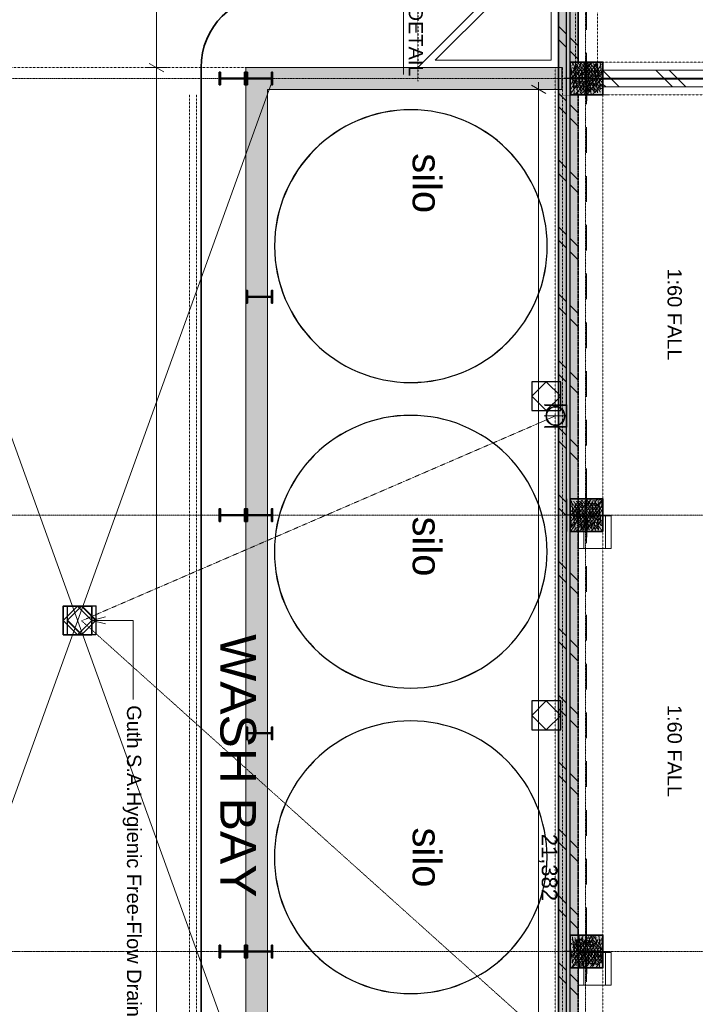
# Model space of a CAD drawing. Header units: millimetres. Extents: x 717341 to 1268805, y 442333 to 701713.
# Tile 24 of 81: x 854799 to 864088, y 596290 to 609823. Entities that reach past the tile are written whole.
import ezdxf

# ---------------------------------------------------------------- set-up
doc = ezdxf.new("R2010")
doc.units = ezdxf.units.MM
doc.linetypes.add('PDF_IMPORT', pattern=[1, 0.8, -0.2])
doc.layers.add('PDF2_Geometry', color=7, linetype='Continuous')
doc.layers.add('PDF2_Text', color=7, linetype='Continuous')
doc.layers.add('PDF2_Solid Fills', color=7, linetype='Continuous', true_color=0xffffff)
doc.styles.add('PDF Arial', font='arial.ttf')

msp = doc.modelspace()

# ---------------------------------------------------------------- hatches: boundary and pattern name
at = {"layer": 'PDF2_Solid Fills', "transparency": 33554559}
for points in [[(862316, 609240), (862206, 609240), (862206, 611100), (862316, 611100)], [(862366, 609240), (862316, 609240), (862316, 611100), (862366, 611100)], [(862476, 609240), (862366, 609240), (862366, 611100), (862476, 611100)], [(857906, 609165), (858206, 608865), (858206, 572929), (857906, 572629)], [(862251, 609165), (862251, 608865), (858206, 608865), (857906, 609165)], [(862316, 608789), (862206, 608789), (862206, 609240), (862316, 609240)], [(862366, 608789), (862316, 608789), (862316, 609240), (862366, 609240)], [(862366, 608789), (862366, 609240), (862816, 609240), (862816, 608789)], [(857543, 608928), (857543, 609101), (857559, 609101), (857559, 609019), (857891, 609019), (857891, 609101), (857906, 609101), (857906, 608928), (857891, 608928), (857891, 609010), (857559, 609010), (857559, 608928)], [(857914, 608928), (857914, 609101), (857930, 609101), (857930, 609019), (858262, 609019), (858262, 609101), (858277, 609101), (858277, 608928), (858262, 608928), (858262, 609010), (857930, 609010), (857930, 608928)], [(862316, 608784), (862206, 608784), (862206, 608789), (862316, 608789)], [(862316, 603239), (862206, 603239), (862206, 608784), (862316, 608784)], [(862366, 608784), (862316, 608784), (862316, 608789), (862366, 608789)], [(862366, 603239), (862316, 603239), (862316, 608784), (862366, 608784)], [(862476, 608784), (862366, 608784), (862366, 608789), (862476, 608789)], [(862476, 603239), (862366, 603239), (862366, 608784), (862476, 608784)], [(857914, 605928), (857914, 606101), (857930, 606101), (857930, 606019), (858262, 606019), (858262, 606101), (858277, 606101), (858277, 605928), (858262, 605928), (858262, 606010), (857930, 606010), (857930, 605928)], [(862316, 602789), (862206, 602789), (862206, 603239), (862316, 603239)], [(862366, 602789), (862316, 602789), (862316, 603239), (862366, 603239)], [(862366, 602789), (862366, 603239), (862816, 603239), (862816, 602789)], [(857543, 602928), (857543, 603101), (857559, 603101), (857559, 603019), (857891, 603019), (857891, 603101), (857906, 603101), (857906, 602928), (857891, 602928), (857891, 603010), (857559, 603010), (857559, 602928)], [(857914, 602928), (857914, 603101), (857930, 603101), (857930, 603019), (858262, 603019), (858262, 603101), (858277, 603101), (858277, 602928), (858262, 602928), (858262, 603010), (857930, 603010), (857930, 602928)], [(862316, 597239), (862206, 597239), (862206, 602789), (862316, 602789)], [(862366, 597239), (862316, 597239), (862316, 602789), (862366, 602789)], [(862476, 597239), (862366, 597239), (862366, 602789), (862476, 602789)], [(857914, 599928), (857914, 600101), (857930, 600101), (857930, 600019), (858262, 600019), (858262, 600101), (858277, 600101), (858277, 599928), (858262, 599928), (858262, 600010), (857930, 600010), (857930, 599928)], [(862316, 596789), (862206, 596789), (862206, 597239), (862316, 597239)], [(862366, 596789), (862316, 596789), (862316, 597239), (862366, 597239)], [(862366, 596789), (862366, 597239), (862816, 597239), (862816, 596789)], [(857543, 596928), (857543, 597101), (857559, 597101), (857559, 597019), (857891, 597019), (857891, 597101), (857906, 597101), (857906, 596928), (857891, 596928), (857891, 597010), (857559, 597010), (857559, 596928)], [(857914, 596928), (857914, 597101), (857930, 597101), (857930, 597019), (858262, 597019), (858262, 597101), (858277, 597101), (858277, 596928), (858262, 596928), (858262, 597010), (857930, 597010), (857930, 596928)], [(862316, 591239), (862206, 591239), (862206, 596789), (862316, 596789)], [(862366, 591239), (862316, 591239), (862316, 596789), (862366, 596789)], [(862476, 591239), (862366, 591239), (862366, 596789), (862476, 596789)]]:
    msp.add_hatch(color=256, dxfattribs=at).paths.add_polyline_path(points)

# ---------------------------------------------------------------- linework, layer by layer
at = {"layer": 'PDF2_Geometry', "linetype": 'PDF_IMPORT', "lineweight": 15, "ltscale": 0.157481}
for points in [[(862576, 626168), (862576, 568200)], [(975290, 609015), (851016, 609015)], [(975343, 603015), (851016, 603015)], [(975343, 597014), (851016, 597014)]]:
    msp.add_lwpolyline(points, dxfattribs=at)
at = {"layer": 'PDF2_Geometry', "linetype": 'PDF_IMPORT', "lineweight": 30, "ltscale": 0.044449}
msp.add_lwpolyline([(873291, 623335), (860271, 623335), (860271, 608979)], dxfattribs=at)
at = {"layer": 'PDF2_Geometry', "lineweight": 18}
for points in [[(856680, 623191), (856680, 623093), (856680, 621015), (856680, 609165), (856680, 572629), (856680, 572531)], [(856530, 609165), (856830, 609165)], [(856780, 609107), (856580, 609222)], [(862615, 609240), (862615, 608789), (862897, 608789)], [(862311, 608834), (862311, 609117)], [(862366, 609015), (862816, 609015)], [(862741, 609015), (862441, 609015)], [(861784, 608865), (862084, 608865)], [(862034, 608807), (861834, 608922)], [(861934, 608962), (861934, 608865), (861934, 587482), (861934, 587332), (861934, 576499), (861934, 576389), (861934, 572899), (861934, 572629), (861934, 572531)]]:
    msp.add_lwpolyline(points, dxfattribs=at)
at = {"layer": 'PDF2_Geometry', "linetype": 'PDF_IMPORT', "lineweight": 18, "ltscale": 0.044449}
for points in [[(862741, 609015), (862741, 617852)], [(862441, 609015), (862441, 617694)], [(874592, 609240), (862615, 609240)], [(862366, 609015), (862366, 573296)], [(862816, 609015), (862816, 587619)], [(862311, 585071), (862311, 608834)], [(862897, 608789), (872346, 608789), (872346, 606007)], [(854342, 597014), (858306, 597014)]]:
    msp.add_lwpolyline(points, dxfattribs=at)
at = {"layer": 'PDF2_Geometry', "lineweight": 9}
for points in [[(860078, 609069), (860078, 611999), (860078, 612304), (860255, 615846)], [(862591, 609685), (862591, 610038)], [(862591, 609544), (862591, 609544)], [(862591, 608662), (862591, 609015), (862591, 609367)], [(862370, 609166), (862370, 609166)], [(862385, 609199), (862385, 609199)], [(862399, 609158), (862399, 609158)], [(862402, 609225), (862402, 609225)], [(862414, 609214), (862414, 609214)], [(862448, 609168), (862456, 609170)], [(862449, 609168), (862449, 609176), (862457, 609170)], [(862494, 609178), (862490, 609172), (862497, 609169)], [(862494, 609178), (862497, 609169)], [(862518, 609239), (862518, 609239)], [(862544, 609240), (862544, 609239), (862547, 609240)], [(862545, 609194), (862544, 609186)], [(862544, 609186), (862552, 609188)], [(862545, 609193), (862552, 609187)], [(862586, 609147), (862582, 609141), (862590, 609138)], [(862586, 609147), (862589, 609138)], [(862639, 609204), (862647, 609205)], [(862640, 609204), (862640, 609211), (862648, 609205)], [(862729, 609192), (862725, 609186), (862733, 609183)], [(862735, 609132), (862727, 609130), (862728, 609138), (862735, 609131)], [(862729, 609220), (862729, 609220)], [(862729, 609192), (862733, 609183)], [(862736, 609229), (862735, 609221)], [(862735, 609221), (862743, 609223)], [(862736, 609229), (862743, 609223)], [(862771, 609218), (862771, 609218)], [(862780, 609153), (862780, 609153)], [(862816, 609138), (862813, 609137), (862814, 609149), (862816, 609147)], [(862814, 609216), (862814, 609216)], [(862380, 609098), (862390, 609088), (862378, 609087)], [(862380, 609098), (862378, 609087)], [(862382, 609131), (862382, 609131)], [(862391, 609027), (862395, 609018), (862387, 609020), (862392, 609027)], [(862446, 609094), (862438, 609096), (862443, 609102), (862446, 609093)], [(862441, 609085), (862440, 609077)], [(862440, 609077), (862448, 609079)], [(862441, 609085), (862449, 609079)], [(862525, 609115), (862535, 609105), (862523, 609104), (862525, 609115)], [(862536, 609005), (862528, 609004), (862529, 609011), (862536, 609005)], [(862536, 609095), (862537, 609102), (862544, 609096)], [(862536, 609095), (862544, 609096)], [(863197, 609015), (862968, 609015), (862615, 609015)], [(862624, 609021), (862624, 609029), (862632, 609023)], [(862624, 609022), (862631, 609023)], [(862631, 609113), (862639, 609114)], [(862632, 609120), (862640, 609114)], [(862632, 609120), (862632, 609112)], [(862682, 609108), (862674, 609110), (862678, 609116), (862682, 609107)], [(862723, 609001), (862715, 609003), (862719, 609010), (862722, 609001)], [(862727, 609041), (862719, 609039), (862720, 609047), (862727, 609040)], [(862816, 609057), (862815, 609057), (862815, 609064), (862816, 609063)], [(862816, 609123), (862920, 609020)], [(862930, 609010), (863040, 608900)], [(863338, 609015), (863338, 609015)], [(863867, 609015), (863514, 609015)], [(863545, 609130), (863655, 609020)], [(863665, 609010), (863775, 608900)], [(863729, 609130), (863839, 609020)], [(863849, 609010), (863959, 608900)], [(864008, 609015), (864008, 609015)], [(862366, 608956), (862369, 608953), (862366, 608952)], [(862369, 608892), (862369, 608892)], [(862384, 608973), (862384, 608973)], [(862392, 608909), (862392, 608909)], [(862432, 608897), (862424, 608895), (862425, 608903), (862432, 608896)], [(862436, 608911), (862428, 608914), (862432, 608920), (862436, 608911)], [(862433, 608994), (862432, 608986)], [(862432, 608986), (862440, 608988)], [(862433, 608994), (862440, 608988)], [(862434, 608907), (862434, 608907)], [(862487, 608987), (862480, 608989), (862484, 608996), (862487, 608987)], [(862504, 608980), (862502, 608968), (862514, 608970)], [(862504, 608979), (862514, 608970)], [(862521, 608920), (862520, 608913)], [(862520, 608913), (862528, 608914)], [(862521, 608920), (862528, 608914)], [(862525, 608889), (862528, 608880), (862521, 608883), (862525, 608889)], [(862576, 608965), (862579, 608956), (862572, 608959)], [(862576, 608965), (862572, 608958)], [(862624, 608932), (862616, 608930), (862616, 608938), (862624, 608932)], [(862664, 608928), (862668, 608934), (862671, 608925)], [(862664, 608928), (862671, 608925)], [(862703, 608857), (862704, 608864), (862711, 608858)], [(862712, 608956), (862711, 608948)], [(862711, 608948), (862719, 608950)], [(862712, 608955), (862719, 608949)], [(862760, 608903), (862763, 608894), (862756, 608897), (862760, 608903)], [(862782, 608872), (862782, 608872)], [(862799, 608882), (862807, 608876)], [(862799, 608882), (862799, 608874)], [(862799, 608875), (862807, 608876)], [(862811, 608979), (862815, 608970), (862807, 608973)], [(862811, 608979), (862807, 608972)], [(862815, 608967), (862807, 608966), (862807, 608973), (862815, 608967)], [(862816, 608939), (862856, 608900)], [(862375, 608844), (862375, 608844)], [(862385, 608835), (862377, 608838), (862381, 608844), (862385, 608835)], [(862402, 608843), (862402, 608843)], [(862416, 608804), (862424, 608805)], [(862417, 608804), (862417, 608811), (862424, 608805)], [(862444, 608841), (862444, 608841)], [(862493, 608834), (862481, 608832), (862483, 608844), (862493, 608834)], [(862486, 608840), (862486, 608840)], [(862512, 608821), (862513, 608829), (862520, 608823), (862512, 608822)], [(862608, 608847), (862608, 608839)], [(862608, 608846), (862616, 608840)], [(862608, 608839), (862616, 608841)], [(862620, 608849), (862613, 608852), (862617, 608858), (862620, 608849)], [(862703, 608857), (862711, 608858)], [(862755, 608794), (862755, 608794)], [(862765, 608845), (862765, 608845)], [(862779, 608804), (862779, 608804)], [(862791, 608791), (862793, 608789)], [(862791, 608791), (862791, 608789)], [(862801, 608796), (862797, 608790), (862798, 608789)], [(862800, 608843), (862800, 608843)], [(862801, 608796), (862804, 608789)], [(862591, 608485), (862591, 608485)], [(862591, 608344), (862591, 607992)], [(862591, 607815), (862591, 607815)], [(862591, 607674), (862591, 607321)], [(862591, 607145), (862591, 607145)], [(862591, 607004), (862591, 606651)], [(862591, 606474), (862591, 606474)], [(862591, 606333), (862591, 605981)], [(862591, 605804), (862591, 605804)], [(862591, 605663), (862591, 605310)], [(862591, 605134), (862591, 605134)], [(862591, 604993), (862591, 604640)], [(862591, 604464), (862591, 604464)], [(862591, 604323), (862591, 603970)], [(862591, 603793), (862591, 603793)], [(862591, 603652), (862591, 603299)], [(862395, 603200), (862395, 603200)], [(862412, 603227), (862412, 603227)], [(862441, 603239), (862440, 603239), (862448, 603236)], [(862447, 603239), (862448, 603236)], [(862479, 603217), (862479, 603217)], [(862488, 603171), (862488, 603178), (862496, 603172)], [(862584, 603196), (862583, 603188)], [(862583, 603189), (862591, 603190)], [(862584, 603196), (862591, 603190)], [(862679, 603214), (862687, 603207)], [(862680, 603214), (862679, 603206)], [(862679, 603206), (862687, 603208)], [(862750, 603194), (862750, 603194)], [(862772, 603228), (862776, 603219), (862768, 603222), (862772, 603228)], [(862775, 603231), (862774, 603224)], [(862774, 603224), (862782, 603225)], [(862775, 603231), (862782, 603225)], [(862793, 603192), (862793, 603192)], [(862372, 603100), (862372, 603100)], [(862385, 603070), (862384, 603062)], [(862384, 603062), (862392, 603064)], [(862385, 603070), (862392, 603063)], [(862393, 603161), (862392, 603153)], [(862392, 603153), (862400, 603155)], [(862392, 603133), (862392, 603133)], [(862393, 603161), (862400, 603155)], [(862409, 603159), (862409, 603159)], [(862438, 603054), (862430, 603056), (862434, 603062), (862438, 603053)], [(862435, 603169), (862435, 603169)], [(862458, 603107), (862445, 603105), (862447, 603117), (862458, 603107)], [(862481, 603087), (862480, 603080)], [(862480, 603080), (862488, 603081)], [(862481, 603087), (862488, 603081)], [(862486, 603138), (862482, 603132), (862489, 603129)], [(862486, 603138), (862489, 603129)], [(862488, 603171), (862496, 603172)], [(862578, 603107), (862574, 603101), (862581, 603098)], [(862575, 603097), (862576, 603105), (862583, 603099)], [(862575, 603097), (862583, 603099)], [(862578, 603107), (862581, 603098)], [(862591, 603123), (862591, 603123)], [(862673, 603068), (862666, 603070), (862670, 603076), (862673, 603067)], [(862672, 603123), (862671, 603115)], [(862671, 603115), (862679, 603117)], [(862672, 603122), (862679, 603116)], [(862724, 603143), (862717, 603146), (862721, 603152), (862724, 603143)], [(862759, 603049), (862758, 603042)], [(862762, 603046), (862758, 603039)], [(862762, 603045), (862765, 603037), (862758, 603039)], [(862758, 603042), (862766, 603043)], [(862759, 603049), (862766, 603043)], [(862766, 603133), (862767, 603140), (862774, 603134)], [(862766, 603133), (862774, 603134)], [(862802, 603127), (862802, 603127)], [(862813, 603121), (862809, 603115), (862816, 603112)], [(862813, 603121), (862816, 603113)], [(862367, 603008), (862367, 603008)], [(862376, 602971), (862377, 602979), (862384, 602972)], [(862376, 602971), (862384, 602973)], [(862387, 602978), (862379, 602980), (862383, 602987), (862387, 602978)], [(862405, 602947), (862405, 602947)], [(862479, 602947), (862471, 602949), (862476, 602956), (862479, 602947)], [(862472, 602989), (862473, 602996), (862480, 602990)], [(862472, 602989), (862480, 602990)], [(862527, 603031), (862530, 603023), (862522, 603025), (862527, 603032)], [(862560, 602923), (862559, 602915)], [(862559, 602915), (862567, 602917)], [(862560, 602923), (862567, 602917)], [(862568, 603014), (862567, 603006)], [(862567, 603006), (862575, 603008)], [(862568, 603014), (862575, 603008)], [(862571, 602998), (862581, 602988), (862569, 602987), (862571, 602998)], [(862591, 602982), (862591, 602629)], [(862622, 602992), (862615, 602994), (862619, 603001), (862622, 602992)], [(862655, 602933), (862656, 602940), (862663, 602934)], [(862655, 602933), (862663, 602934)], [(862663, 603024), (862664, 603031), (862671, 603025)], [(862663, 603024), (862671, 603025)], [(862751, 602958), (862750, 602950)], [(862750, 602951), (862758, 602952)], [(862751, 602958), (862758, 602952)], [(862366, 602792), (862368, 602790)], [(862366, 602790), (862368, 602790)], [(862369, 602888), (862368, 602880)], [(862368, 602880), (862376, 602882)], [(862369, 602887), (862376, 602881)], [(862377, 602795), (862369, 602798), (862373, 602804), (862376, 602795)], [(862371, 602885), (862371, 602885)], [(862381, 602819), (862381, 602819)], [(862413, 602883), (862413, 602883)], [(862420, 602874), (862424, 602880), (862428, 602871)], [(862420, 602874), (862428, 602871)], [(862423, 602817), (862423, 602817)], [(862456, 602882), (862456, 602882)], [(862457, 602814), (862456, 602806)], [(862456, 602806), (862464, 602808)], [(862457, 602814), (862464, 602808)], [(862464, 602898), (862465, 602905), (862472, 602899)], [(862464, 602898), (862472, 602899)], [(862465, 602816), (862465, 602816)], [(862508, 602814), (862508, 602814)], [(862517, 602849), (862520, 602840), (862512, 602843)], [(862517, 602849), (862512, 602842)], [(862559, 602825), (862551, 602824), (862552, 602831), (862559, 602825)], [(862612, 602809), (862604, 602812), (862609, 602818), (862612, 602809)], [(862648, 602849), (862647, 602842), (862655, 602843)], [(862648, 602849), (862655, 602843)], [(862660, 602894), (862656, 602888), (862663, 602885)], [(862660, 602894), (862663, 602885)], [(862750, 602861), (862742, 602859), (862743, 602867), (862750, 602860)], [(862744, 602803), (862744, 602803)], [(862752, 602863), (862748, 602856)], [(862748, 602857), (862755, 602854)], [(862752, 602863), (862755, 602854)], [(862775, 602847), (862775, 602847)], [(862789, 602806), (862789, 602806)], [(862792, 602874), (862792, 602874)], [(862807, 602872), (862807, 602872)], [(862591, 602453), (862591, 602453)], [(862591, 602312), (862591, 601959)], [(862591, 601782), (862591, 601782)], [(862591, 601641), (862591, 601289)], [(862591, 601112), (862591, 601112)], [(862591, 600971), (862591, 600618)], [(862591, 600442), (862591, 600442)], [(862591, 600301), (862591, 599948)], [(862591, 599772), (862591, 599772)], [(862591, 599630), (862591, 599278)], [(862591, 599101), (862591, 599101)], [(862591, 598960), (862591, 598607)], [(862591, 598431), (862591, 598431)], [(862591, 598290), (862591, 597937)], [(862591, 597761), (862591, 597761)], [(862591, 597620), (862591, 597267)], [(862421, 597229), (862421, 597229)], [(862720, 597236), (862720, 597236)], [(862762, 597234), (862762, 597234)], [(862804, 597233), (862804, 597233)], [(862807, 597238), (862807, 597238)], [(862813, 597226), (862816, 597227)], [(862814, 597226), (862814, 597234), (862816, 597232)], [(862369, 597091), (862369, 597091)], [(862389, 597120), (862381, 597123), (862385, 597129), (862389, 597120)], [(862383, 597220), (862383, 597220)], [(862396, 597146), (862396, 597146)], [(862401, 597134), (862401, 597134)], [(862404, 597202), (862404, 597202)], [(862419, 597161), (862419, 597161)], [(862424, 597177), (862424, 597177)], [(862432, 597163), (862431, 597156)], [(862431, 597156), (862439, 597157)], [(862440, 597196), (862432, 597199), (862436, 597205), (862440, 597196)], [(862432, 597163), (862439, 597157)], [(862520, 597090), (862519, 597082)], [(862520, 597090), (862527, 597084)], [(862529, 597174), (862532, 597165), (862524, 597168), (862529, 597174)], [(862528, 597181), (862527, 597173)], [(862527, 597173), (862535, 597175)], [(862528, 597181), (862535, 597175)], [(862591, 597091), (862591, 597091)], [(862614, 597100), (862622, 597101)], [(862615, 597100), (862615, 597107), (862623, 597101)], [(862616, 597137), (862621, 597143), (862624, 597134)], [(862617, 597137), (862624, 597134)], [(862622, 597191), (862630, 597192)], [(862623, 597191), (862623, 597198), (862630, 597192)], [(862675, 597210), (862668, 597213), (862672, 597219), (862675, 597210)], [(862716, 597103), (862709, 597106), (862713, 597112), (862716, 597103)], [(862711, 597125), (862710, 597117)], [(862710, 597118), (862718, 597119)], [(862711, 597125), (862718, 597119)], [(862719, 597216), (862718, 597209)], [(862718, 597209), (862726, 597210)], [(862719, 597216), (862726, 597210)], [(862764, 597188), (862767, 597179), (862760, 597182), (862764, 597188)], [(862771, 597168), (862771, 597168)], [(862804, 597169), (862814, 597159), (862802, 597158)], [(862804, 597169), (862802, 597158)], [(862805, 597135), (862813, 597137)], [(862806, 597135), (862806, 597143), (862814, 597136)], [(862811, 597206), (862811, 597206)], [(862814, 597167), (862814, 597167)], [(862416, 596981), (862415, 596974)], [(862415, 596974), (862423, 596975)], [(862416, 596981), (862423, 596975)], [(862430, 597014), (862422, 597016), (862426, 597022), (862430, 597013)], [(862423, 597065), (862424, 597072), (862431, 597066)], [(862423, 597065), (862431, 597066)], [(862512, 596999), (862511, 596991)], [(862511, 596991), (862519, 596993)], [(862512, 596999), (862519, 596992)], [(862519, 596992), (862514, 596985)], [(862518, 596991), (862522, 596983), (862514, 596985)], [(862519, 597082), (862527, 597084)], [(862573, 597058), (862565, 597061), (862570, 597067), (862573, 597058)], [(862606, 597009), (862614, 597010)], [(862614, 596952), (862606, 596954), (862611, 596961), (862614, 596952)], [(862607, 597016), (862615, 597010)], [(862607, 597016), (862607, 597009)], [(862638, 597017), (862636, 597005)], [(862638, 597017), (862649, 597007), (862637, 597005)], [(862665, 597028), (862657, 597030), (862662, 597036), (862665, 597027)], [(862702, 597026), (862703, 597034), (862710, 597028)], [(862702, 597026), (862710, 597028)], [(862754, 597006), (862750, 596999)], [(862754, 597005), (862757, 596997), (862750, 596999)], [(862781, 597022), (862783, 597033), (862793, 597023), (862781, 597022)], [(862789, 596953), (862797, 596955)], [(862790, 596961), (862790, 596953)], [(862790, 596960), (862798, 596954)], [(862797, 597044), (862805, 597046)], [(862798, 597052), (862798, 597044)], [(862798, 597051), (862806, 597045)], [(862378, 596938), (862371, 596940), (862375, 596947), (862378, 596938)], [(862384, 596923), (862384, 596923)], [(862392, 596859), (862392, 596859)], [(862408, 596890), (862407, 596882)], [(862407, 596883), (862415, 596884)], [(862408, 596890), (862415, 596884)], [(862416, 596840), (862419, 596831), (862412, 596833), (862416, 596840)], [(862434, 596857), (862434, 596857)], [(862467, 596916), (862471, 596907), (862463, 596909), (862467, 596916)], [(862496, 596816), (862495, 596809)], [(862496, 596816), (862503, 596810)], [(862503, 596900), (862504, 596908), (862511, 596901)], [(862503, 596900), (862511, 596902)], [(862590, 596826), (862598, 596828)], [(862591, 596949), (862591, 596597)], [(862591, 596826), (862591, 596834), (862599, 596828)], [(862598, 596918), (862606, 596919)], [(862599, 596925), (862607, 596919)], [(862599, 596925), (862599, 596918)], [(862617, 596881), (862615, 596870)], [(862617, 596881), (862628, 596871), (862616, 596870)], [(862651, 596854), (862655, 596845), (862647, 596847), (862652, 596854)], [(862687, 596852), (862686, 596844)], [(862686, 596844), (862694, 596846)], [(862687, 596851), (862694, 596845)], [(862694, 596935), (862695, 596943), (862702, 596937)], [(862694, 596935), (862702, 596937)], [(862703, 596930), (862706, 596921), (862698, 596923), (862703, 596930)], [(862747, 596814), (862739, 596817), (862744, 596823), (862747, 596814)], [(862781, 596862), (862789, 596863)], [(862782, 596862), (862782, 596869), (862790, 596863)], [(862784, 596849), (862784, 596849)], [(862798, 596890), (862790, 596893), (862795, 596899), (862798, 596890)], [(862801, 596876), (862801, 596876)], [(862399, 596791), (862400, 596799), (862407, 596792)], [(862399, 596791), (862407, 596793)], [(862402, 596793), (862402, 596793)], [(862444, 596792), (862444, 596792)], [(862486, 596790), (862486, 596790)], [(862495, 596809), (862503, 596810)], [(862512, 596800), (862504, 596803), (862508, 596809), (862512, 596800)], [(862798, 596808), (862798, 596808)], [(862809, 596806), (862809, 596806)], [(862591, 596420), (862591, 596420)]]:
    msp.add_lwpolyline(points, dxfattribs=at)
at = {"layer": 'PDF2_Geometry', "lineweight": 13}
for points in [[(862206, 611100), (860271, 609165), (862206, 609165)], [(862106, 609265), (860513, 609265), (862106, 610858)]]:
    msp.add_lwpolyline(points, close=True, dxfattribs=at)
at = {"layer": 'PDF2_Geometry', "lineweight": 35}
for points in [[(862476, 609240), (862476, 611100), (862206, 611100), (862206, 608784), (862206, 588614), (862316, 588614), (862206, 588614)], [(862476, 608784), (862476, 608789)], [(855397, 601567), (855397, 601369), (855595, 601369)]]:
    msp.add_lwpolyline(points, dxfattribs=at)
at = {"layer": 'PDF2_Geometry', "lineweight": 25}
for points in [[(862316, 603239), (862316, 602789), (862316, 603239), (862316, 608784), (862316, 608789), (862316, 609240), (862316, 611100)], [(862366, 588724), (862366, 590789), (862366, 591239), (862366, 596789), (862366, 597239), (862366, 602789), (862366, 603239), (862366, 608784), (862366, 608789), (862366, 609240), (862366, 611100)], [(862316, 608789), (862316, 609240)], [(862816, 609020), (872346, 609020)], [(862816, 609010), (872346, 609010)], [(862316, 596789), (862316, 597239), (862316, 602789)], [(862341, 588724), (862316, 588724), (862316, 590789), (862316, 591239), (862316, 596789), (862316, 597239)]]:
    msp.add_lwpolyline(points, dxfattribs=at)
at = {"layer": 'PDF2_Geometry', "lineweight": 35}
msp.add_lwpolyline([(858292, 610165, 0.414104), (857292, 609165), (857292, 572744, 0.414239), (858294, 571744), (868020, 571744, 0.414146), (869020, 572744)], format="xyb", dxfattribs=at)
at = {"layer": 'PDF2_Geometry', "color": 1, "lineweight": 25}
for points in [[(862206, 609733), (862316, 609623)], [(862206, 609549), (862316, 609439)], [(862366, 609573), (862476, 609463)], [(862366, 609389), (862476, 609279)], [(862591, 609095), (862591, 609320)], [(862511, 609015), (862286, 609015)], [(862591, 609015), (862591, 609015)], [(862671, 609015), (862896, 609015)], [(862591, 608935), (862591, 608709)], [(862206, 608814), (862231, 608789), (862236, 608784), (862316, 608704)], [(862206, 608630), (862316, 608520)], [(862366, 608654), (862476, 608544)], [(862366, 608470), (862476, 608360)], [(862206, 607895), (862316, 607784)], [(862206, 607711), (862316, 607601)], [(862366, 607734), (862476, 607624)], [(862366, 607551), (862476, 607441)], [(862206, 606975), (862316, 606865)], [(862206, 606791), (862316, 606681)], [(862366, 606815), (862476, 606705)], [(862366, 606631), (862476, 606521)], [(862206, 606056), (862316, 605946)], [(862366, 605896), (862476, 605786)], [(862206, 605872), (862316, 605762)], [(862366, 605712), (862476, 605602)], [(862206, 605137), (862316, 605027)], [(862206, 604953), (862316, 604843)], [(862366, 604977), (862476, 604867)], [(862366, 604793), (862476, 604683)], [(862206, 604218), (862316, 604108)], [(862206, 604034), (862316, 603924)], [(862366, 604058), (862476, 603948)], [(862366, 603874), (862476, 603764)], [(862591, 603095), (862591, 603319)], [(862206, 603298), (862265, 603239), (862316, 603188)], [(862206, 603115), (862316, 603005)], [(862511, 603015), (862286, 603015)], [(862591, 603015), (862591, 603015)], [(862591, 602935), (862591, 602709)], [(862671, 603015), (862896, 603015)], [(862206, 602379), (862316, 602269)], [(862206, 602195), (862316, 602085)], [(862366, 602219), (862476, 602109)], [(862366, 602035), (862476, 601925)], [(862206, 601460), (862316, 601350)], [(862366, 601300), (862476, 601190)], [(862206, 601276), (862316, 601166)], [(862366, 601116), (862476, 601006)], [(862206, 600541), (862316, 600431)], [(862206, 600357), (862316, 600247)], [(862366, 600381), (862476, 600271)], [(862366, 600197), (862476, 600087)], [(862206, 599621), (862316, 599511)], [(862206, 599437), (862316, 599327)], [(862366, 599461), (862476, 599351)], [(862366, 599277), (862476, 599168)], [(862206, 598702), (862316, 598592)], [(862206, 598518), (862316, 598408)], [(862366, 598542), (862476, 598432)], [(862366, 598358), (862476, 598248)], [(862206, 597783), (862316, 597673)], [(862206, 597599), (862316, 597489)], [(862366, 597623), (862476, 597513)], [(862366, 597439), (862476, 597329)], [(862591, 597094), (862591, 597319)], [(862511, 597014), (862286, 597014)], [(862591, 597014), (862591, 597014)], [(862671, 597014), (862896, 597014)], [(862206, 596864), (862280, 596789), (862316, 596753)], [(862591, 596934), (862591, 596709)], [(862366, 596703), (862476, 596594)], [(862206, 596680), (862316, 596570)], [(862366, 596520), (862476, 596410)]]:
    msp.add_lwpolyline(points, dxfattribs=at)
at = {"layer": 'PDF2_Geometry', "linetype": 'PDF_IMPORT', "lineweight": 9, "ltscale": 0.044449}
msp.add_lwpolyline([(853201, 609165), (857906, 609165), (857906, 572947)], dxfattribs=at)
at = {"layer": 'PDF2_Geometry', "lineweight": 18}
msp.add_lwpolyline([(862251, 608865), (862251, 609165), (857906, 609165), (857906, 572629), (862477, 572629), (862477, 572929), (858206, 572929), (858206, 608865)], close=True, dxfattribs=at)
at = {"layer": 'PDF2_Geometry', "color": 8, "lineweight": 9, "true_color": 0x6e6e6e}
for points in [[(862262, 609165), (862162, 609165)], [(852906, 609015), (858284, 594111)], [(858284, 609015), (852906, 594111)], [(861906, 604264), (862165, 604376)], [(862480, 603004), (862930, 603004)], [(862930, 603004), (862480, 603004)], [(862930, 603004), (862930, 602554)], [(862930, 602554), (862930, 603004)], [(862480, 597004), (862930, 597004)], [(862930, 597004), (862480, 597004)], [(862930, 597004), (862930, 596554)], [(862930, 596554), (862930, 597004)]]:
    msp.add_lwpolyline(points, dxfattribs=at)
at = {"layer": 'PDF2_Geometry', "color": 8, "linetype": 'PDF_IMPORT', "lineweight": 9, "ltscale": 0.044449, "true_color": 0x6e6e6e}
for points in [[(862162, 609165), (862162, 572584), (886472, 572584)], [(886472, 572684), (862262, 572684), (862262, 609165)]]:
    msp.add_lwpolyline(points, dxfattribs=at)
at = {"layer": 'PDF2_Geometry', "lineweight": 35}
for points in [[(862366, 609240), (862366, 608789), (862816, 608789), (862816, 609240)], [(857543, 608928), (857543, 609101), (857559, 609101), (857559, 609019), (857891, 609019), (857891, 609101), (857906, 609101), (857906, 608928), (857891, 608928), (857891, 609010), (857559, 609010), (857559, 608928)], [(857914, 608928), (857914, 609101), (857930, 609101), (857930, 609019), (858262, 609019), (858262, 609101), (858277, 609101), (858277, 608928), (858262, 608928), (858262, 609010), (857930, 609010), (857930, 608928)], [(857914, 605928), (857914, 606101), (857930, 606101), (857930, 606019), (858262, 606019), (858262, 606101), (858277, 606101), (858277, 605928), (858262, 605928), (858262, 606010), (857930, 606010), (857930, 605928)], [(862366, 603239), (862366, 602789), (862816, 602789), (862816, 603239)], [(857543, 602928), (857543, 603101), (857559, 603101), (857559, 603019), (857891, 603019), (857891, 603101), (857906, 603101), (857906, 602928), (857891, 602928), (857891, 603010), (857559, 603010), (857559, 602928)], [(857914, 602928), (857914, 603101), (857930, 603101), (857930, 603019), (858262, 603019), (858262, 603101), (858277, 603101), (858277, 602928), (858262, 602928), (858262, 603010), (857930, 603010), (857930, 602928)], [(855793, 601764), (855397, 601764), (855397, 601369), (855793, 601369)], [(855397, 601567), (855595, 601369), (855793, 601567), (855595, 601764)], [(857914, 599928), (857914, 600101), (857930, 600101), (857930, 600019), (858262, 600019), (858262, 600101), (858277, 600101), (858277, 599928), (858262, 599928), (858262, 600010), (857930, 600010), (857930, 599928)], [(862366, 597239), (862366, 596789), (862816, 596789), (862816, 597239)], [(857543, 596928), (857543, 597101), (857559, 597101), (857559, 597019), (857891, 597019), (857891, 597101), (857906, 597101), (857906, 596928), (857891, 596928), (857891, 597010), (857559, 597010), (857559, 596928)], [(857914, 596928), (857914, 597101), (857930, 597101), (857930, 597019), (858262, 597019), (858262, 597101), (858277, 597101), (858277, 596928), (858262, 596928), (858262, 597010), (857930, 597010), (857930, 596928)]]:
    msp.add_lwpolyline(points, close=True, dxfattribs=at)
at = {"layer": 'PDF2_Geometry', "linetype": 'PDF_IMPORT', "lineweight": 9}
for points in [[(862650, 609234), (862368, 608792)], [(862599, 609218), (862371, 608860)], [(862373, 609210), (862425, 608810)], [(862532, 609175), (862373, 608928)], [(862517, 609216), (862376, 608995)], [(862467, 609201), (862379, 609063)], [(862455, 609171), (862383, 609092)], [(862391, 609232), (862698, 608832)], [(862575, 609214), (862395, 609018)], [(862400, 609167), (862656, 608833)], [(862679, 609239), (862408, 608944)], [(862736, 609213), (862421, 608869)], [(862423, 609177), (862469, 608825)], [(862433, 609230), (862740, 608830)], [(862777, 609170), (862433, 608795)], [(862732, 609236), (862450, 608794)], [(862664, 609193), (862453, 608862)], [(862463, 609224), (862519, 608791)], [(862476, 609229), (862782, 608829)], [(862729, 609169), (862500, 608810)], [(862506, 609238), (862565, 608790)], [(862518, 609227), (862773, 608895)], [(862552, 609237), (862605, 608837)], [(862560, 609226), (862815, 608893)], [(862793, 609143), (862582, 608812)], [(862796, 609211), (862585, 608880)], [(862602, 609224), (862807, 608958)], [(862602, 609203), (862655, 608803)], [(862645, 609223), (862798, 609023)], [(862652, 609170), (862699, 608818)], [(862687, 609221), (862788, 609089)], [(862692, 609217), (862745, 608816)], [(862736, 609231), (862784, 608863)], [(862781, 609230), (862813, 608990)], [(862375, 609038), (862529, 608838)], [(862408, 609103), (862613, 608835)], [(862417, 609037), (862571, 608836)], [(862789, 609096), (862519, 608800)], [(862802, 609022), (862594, 608795)], [(862790, 609075), (862633, 608827)], [(862788, 609008), (862717, 608897)], [(862815, 608948), (862679, 608800)], [(862785, 608940), (862714, 608829)], [(862640, 603217), (862369, 602921)], [(862370, 603208), (862677, 602808)], [(862659, 603236), (862377, 602793)], [(862609, 603220), (862380, 602861)], [(862541, 603177), (862383, 602929)], [(862385, 603214), (862438, 602814)], [(862527, 603218), (862386, 602997)], [(862477, 603202), (862389, 603065)], [(862412, 603206), (862719, 602806)], [(862801, 603216), (862423, 602803)], [(862435, 603181), (862482, 602829)], [(862454, 603205), (862761, 602805)], [(862741, 603238), (862460, 602796)], [(862674, 603195), (862462, 602864)], [(862475, 603228), (862532, 602795)], [(862497, 603203), (862803, 602803)], [(862525, 603194), (862578, 602794)], [(862539, 603202), (862794, 602869)], [(862569, 603209), (862617, 602840)], [(862581, 603200), (862786, 602934)], [(862806, 603213), (862595, 602881)], [(862615, 603207), (862668, 602807)], [(862623, 603199), (862777, 602999)], [(862666, 603197), (862767, 603065)], [(862704, 603221), (862757, 602820)], [(862708, 603196), (862810, 603063)], [(862748, 603235), (862797, 602867)], [(862794, 603234), (862815, 603074)], [(862379, 603143), (862634, 602809)], [(862681, 603173), (862382, 602847)], [(862520, 603173), (862384, 603026)], [(862387, 603079), (862592, 602811)], [(862814, 603142), (862499, 602798)], [(862739, 603170), (862510, 602811)], [(862803, 603145), (862592, 602813)], [(862800, 603077), (862642, 602829)], [(862665, 603174), (862711, 602822)], [(862377, 602927), (862388, 602847)], [(862396, 603013), (862550, 602812)], [(862782, 603020), (862584, 602803)], [(862795, 602946), (862659, 602798)], [(862794, 602942), (862724, 602831)], [(862797, 603009), (862727, 602899)], [(862669, 597238), (862387, 596795)], [(862488, 597231), (862545, 596799)], [(862635, 597239), (862789, 597039)], [(862677, 597237), (862780, 597103)], [(862717, 597224), (862774, 596792)], [(862761, 597239), (862809, 596871)], [(862585, 597176), (862377, 596950)], [(862619, 597222), (862390, 596863)], [(862705, 597220), (862390, 596876)], [(862391, 597182), (862646, 596850)], [(862551, 597179), (862393, 596931)], [(862537, 597220), (862396, 596999)], [(862398, 597218), (862451, 596818)], [(862486, 597204), (862399, 597067)], [(862400, 597117), (862604, 596851)], [(862746, 597176), (862402, 596801)], [(862544, 597220), (862409, 597072)], [(862433, 597181), (862688, 596848)], [(862448, 597185), (862495, 596832)], [(862680, 597129), (862469, 596797)], [(862683, 597197), (862472, 596865)], [(862476, 597179), (862731, 596847)], [(862758, 597102), (862488, 596806)], [(862518, 597178), (862773, 596845)], [(862748, 597172), (862520, 596813)], [(862538, 597198), (862591, 596797)], [(862560, 597176), (862815, 596844)], [(862582, 597213), (862630, 596844)], [(862602, 597175), (862807, 596908)], [(862813, 597147), (862602, 596815)], [(862816, 597215), (862604, 596883)], [(862628, 597211), (862680, 596811)], [(862645, 597173), (862798, 596973)], [(862678, 597178), (862724, 596826)], [(862373, 597060), (862401, 596851)], [(862375, 596989), (862477, 596856)], [(862408, 597053), (862562, 596853)], [(862417, 596987), (862519, 596854)], [(862771, 597028), (862563, 596801)], [(862784, 596954), (862648, 596806)], [(862810, 597079), (862652, 596831)], [(862807, 597011), (862666, 596790)], [(862796, 596880), (862724, 596801)], [(862804, 596943), (862734, 596833)]]:
    msp.add_lwpolyline(points, dxfattribs=at)
at = {"layer": 'PDF2_Geometry', "lineweight": 9}
for points in [[(862405, 609200), (862397, 609203), (862402, 609209)], [(862399, 609222), (862401, 609234), (862411, 609224)], [(862641, 609214), (862633, 609217), (862637, 609223)], [(862668, 609121), (862670, 609132), (862680, 609122)], [(862538, 609063), (862531, 609065), (862535, 609071)], [(862630, 609032), (862623, 609034), (862627, 609041)], [(862647, 608985), (862649, 608996), (862659, 608986)], [(862774, 609077), (862766, 609079), (862770, 609085)], [(862792, 609002), (862793, 609013), (862804, 609003)], [(862626, 608849), (862628, 608861), (862638, 608851)], [(862771, 608866), (862772, 608878), (862783, 608868)], [(862477, 608804), (862469, 608807), (862474, 608813)], [(862712, 608818), (862705, 608821), (862709, 608827)], [(862540, 603205), (862533, 603208), (862537, 603214)], [(862632, 603174), (862625, 603177), (862629, 603183)], [(862397, 603160), (862389, 603163), (862393, 603169)], [(862590, 603122), (862592, 603134), (862602, 603124)], [(862735, 603139), (862737, 603150), (862747, 603140)], [(862424, 602970), (862426, 602981), (862436, 602971)], [(862571, 602916), (862563, 602919), (862568, 602925)], [(862714, 602961), (862707, 602963), (862711, 602970)], [(862714, 603004), (862716, 603015), (862726, 603005)], [(862806, 602930), (862799, 602933), (862803, 602939)], [(862403, 602834), (862405, 602845), (862415, 602836)], [(862548, 602851), (862550, 602862), (862560, 602852)], [(862693, 602868), (862695, 602879), (862705, 602869)], [(862368, 597107), (862370, 597118), (862380, 597108)], [(862481, 597089), (862473, 597092), (862478, 597098)], [(862513, 597124), (862515, 597135), (862525, 597125)], [(862658, 597141), (862659, 597152), (862670, 597142)], [(862492, 596988), (862494, 597000), (862504, 596990)], [(862808, 597072), (862801, 597075), (862805, 597081)], [(862471, 596853), (862473, 596864), (862483, 596854)], [(862563, 596876), (862555, 596879), (862559, 596885)], [(862760, 596887), (862762, 596898), (862772, 596888)]]:
    msp.add_lwpolyline(points, close=True, dxfattribs=at)
at = {"layer": 'PDF2_Geometry', "color": 7, "lineweight": 0, "true_color": 0xffffff}
for points in [[(857559, 609000), (857543, 609015)], [(857654, 609010), (857645, 609019)], [(857867, 609010), (857857, 609019)], [(857891, 609092), (857906, 609076)], [(857930, 609053), (857914, 609068)], [(857973, 609010), (857963, 609019)], [(858185, 609010), (858176, 609019)], [(858262, 609039), (858277, 609023)], [(857906, 608970), (857891, 608986)], [(857930, 608947), (857914, 608962)], [(858267, 608928), (858262, 608933)], [(857930, 606083), (857914, 606099)], [(858003, 606010), (857994, 606019)], [(858100, 606019), (858109, 606010)], [(858277, 606053), (858262, 606069)], [(857559, 603060), (857543, 603076)], [(857891, 603046), (857906, 603030)], [(857559, 602954), (857543, 602970)], [(857609, 603010), (857600, 603019)], [(857821, 603010), (857812, 603019)], [(857903, 602928), (857891, 602940)], [(857930, 603007), (857914, 603023)], [(858139, 603010), (858130, 603019)], [(858236, 603019), (858245, 603010)], [(858262, 602993), (858277, 602977)], [(857930, 600037), (857914, 600053)], [(857957, 600010), (857948, 600019)], [(858054, 600019), (858063, 600010)], [(858277, 600008), (858262, 600023)], [(857563, 597010), (857543, 597030)], [(857775, 597010), (857766, 597019)], [(857872, 597019), (857881, 597010)], [(857891, 597000), (857906, 596985)], [(857930, 596961), (857914, 596977)], [(858093, 597010), (858084, 597019)], [(858199, 597010), (858190, 597019)], [(858262, 596947), (858277, 596932)]]:
    msp.add_lwpolyline(points, dxfattribs=at)
at = {"layer": 'PDF2_Geometry', "lineweight": 13}
for points in [[(872346, 609130), (862816, 609130)], [(862816, 608900), (872346, 608900)]]:
    msp.add_lwpolyline(points, dxfattribs=at)
at = {"layer": 'PDF2_Geometry', "linetype": 'PDF_IMPORT', "lineweight": 20, "ltscale": 0.044449}
for points in [[(857133, 608794), (857133, 584336)], [(857231, 608794), (857231, 584336)]]:
    msp.add_lwpolyline(points, dxfattribs=at)
at = {"layer": 'PDF2_Geometry', "linetype": 'PDF_IMPORT', "lineweight": 35, "ltscale": 0.64256}
msp.add_lwpolyline([(862476, 573239), (862476, 585164), (862476, 608784)], dxfattribs=at)
at = {"layer": 'PDF2_Geometry', "lineweight": 25}
for points in [[(858304, 606711, 0.414193), (860178, 604836, 0.414221), (862053, 606711, 0.414221), (860178, 608585, 0.414193)], [(858300, 602511, 0.414221), (860175, 600636, 0.414221), (862049, 602511, 0.414221), (860175, 604385, 0.414221)], [(858300, 598311, 0.414221), (860175, 596436, 0.414221), (862049, 598311, 0.414221), (860175, 600185, 0.414221)]]:
    msp.add_lwpolyline(points, format="xyb", close=True, dxfattribs=at)
at = {"layer": 'PDF2_Geometry', "color": 1, "lineweight": 25}
for points in [[(862237, 604649), (862039, 604452), (862237, 604452), (862237, 604847), (861842, 604847), (861842, 604452), (862039, 604452), (861842, 604649), (862039, 604847)], [(862237, 600261), (862039, 600064), (862237, 600064), (862237, 600459), (861842, 600459), (861842, 600064), (862039, 600064), (861842, 600261), (862039, 600459)]]:
    msp.add_lwpolyline(points, close=True, dxfattribs=at)
at = {"layer": 'PDF2_Geometry', "color": 8, "lineweight": 9, "true_color": 0x6e6e6e}
for points in [[(862320, 604221), (862011, 604221), (862320, 604221), (862320, 604531), (862011, 604531), (862320, 604531)], [(862310, 604231), (862021, 604231), (862310, 604231), (862310, 604521), (862021, 604521), (862310, 604521)], [(862320, 604376), (862011, 604376)], [(862480, 602554), (862930, 602554), (862480, 602554), (862480, 603004), (862930, 603004), (862480, 603004)], [(862930, 603004), (862930, 602554), (862480, 602554), (862480, 603004), (862480, 602554), (862930, 602554)], [(862855, 603004), (862555, 603004), (862555, 602554), (862855, 602554)], [(862855, 603004), (862555, 603004), (862555, 602554), (862855, 602554)], [(855453, 601565), (855651, 601763), (855848, 601565), (855651, 601763)], [(855651, 601368), (855453, 601565), (855453, 601368), (855848, 601368), (855848, 601763), (855848, 601368), (855453, 601368), (855453, 601763), (855848, 601763), (855453, 601763), (855453, 601368), (855453, 601565), (855651, 601368), (855848, 601565), (855651, 601368), (855453, 601368)], [(855852, 601766), (855457, 601766), (855457, 601371), (855852, 601371)], [(855457, 601569), (855654, 601371), (855852, 601569), (855654, 601766)], [(855654, 601371), (855852, 601569), (855654, 601766), (855457, 601569)], [(855457, 601766), (855457, 601371), (855852, 601371), (855852, 601766)], [(855457, 601371), (855457, 601569), (855457, 601371), (855654, 601371)], [(862480, 596554), (862930, 596554), (862480, 596554), (862480, 597004), (862930, 597004), (862480, 597004)], [(862930, 597004), (862930, 596554), (862480, 596554), (862480, 597004), (862480, 596554), (862930, 596554)], [(862855, 597004), (862555, 597004), (862555, 596554), (862855, 596554)], [(862855, 597004), (862555, 597004), (862555, 596554), (862855, 596554)]]:
    msp.add_lwpolyline(points, close=True, dxfattribs=at)
at = {"layer": 'PDF2_Geometry', "color": 8, "linetype": 'PDF_IMPORT', "lineweight": 9, "ltscale": 0.044438, "true_color": 0x6e6e6e}
msp.add_lwpolyline([(862044, 595819), (855651, 601561), (861906, 604264)], dxfattribs=at)
at = {"layer": 'PDF2_Geometry', "lineweight": 15}
for points in [[(855979, 601617), (855793, 601567), (856361, 601567), (856361, 600480)], [(855793, 601567), (855979, 601517)]]:
    msp.add_lwpolyline(points, dxfattribs=at)
at = {"layer": 'PDF2_Geometry', "color": 8, "lineweight": 9, "true_color": 0x6e6e6e}
for radius in [132, 132, 122, 122]:
    msp.add_circle((862165, 604376), radius, dxfattribs=at)
at = {"layer": 'PDF2_Geometry', "lineweight": 25}
for centre, radius, start, end in [((860178, 606711), 1875, 89.9982, 179.9942), ((860178, 606711), 1874, 359.9993, 90.0007), ((860178, 606711), 1875, 180.0058, 270.0018), ((860178, 606711), 1874, 269.9993, 0.0007), ((860175, 602511), 1874, 89.9993, 180.0007), ((860175, 602511), 1874, 359.9993, 90.0007), ((860175, 602511), 1874, 179.9993, 270.0007), ((860175, 602511), 1874, 269.9993, 0.0007), ((860175, 598311), 1874, 89.9993, 180.0007), ((860175, 598311), 1874, 359.9993, 90.0007), ((860175, 598311), 1874, 179.9993, 270.0007), ((860175, 598311), 1874, 269.9993, 0.0007)]:
    msp.add_arc(centre, radius, start, end, dxfattribs=at)

# ---------------------------------------------------------------- texts
at = {"layer": 'PDF2_Text', "attachment_point": 7, "rotation": 270, "style": 'PDF Arial'}
for s, insert, char_height in [('105 REFER TO DETAIL', (860144, 611999), 196.34), ('silo', (860197, 607987), 392.7), ('1:60 FALL', (863703, 606404), 196.3), ('silo', (860197, 602994), 392.7), ('WASH BAY', (857551, 601377), 490.9), ('Guth S.A.Hygienic Free-Flow Drain', (856215, 600400), 196.34), ('1:60 FALL', (863703, 600404), 196.3), ('silo', (860197, 598720), 392.7), ('21,382', (861936, 598633), 216)]:
    msp.add_mtext(s, dxfattribs=dict(at, insert=insert, char_height=char_height))

doc.saveas('drawing.dxf')
